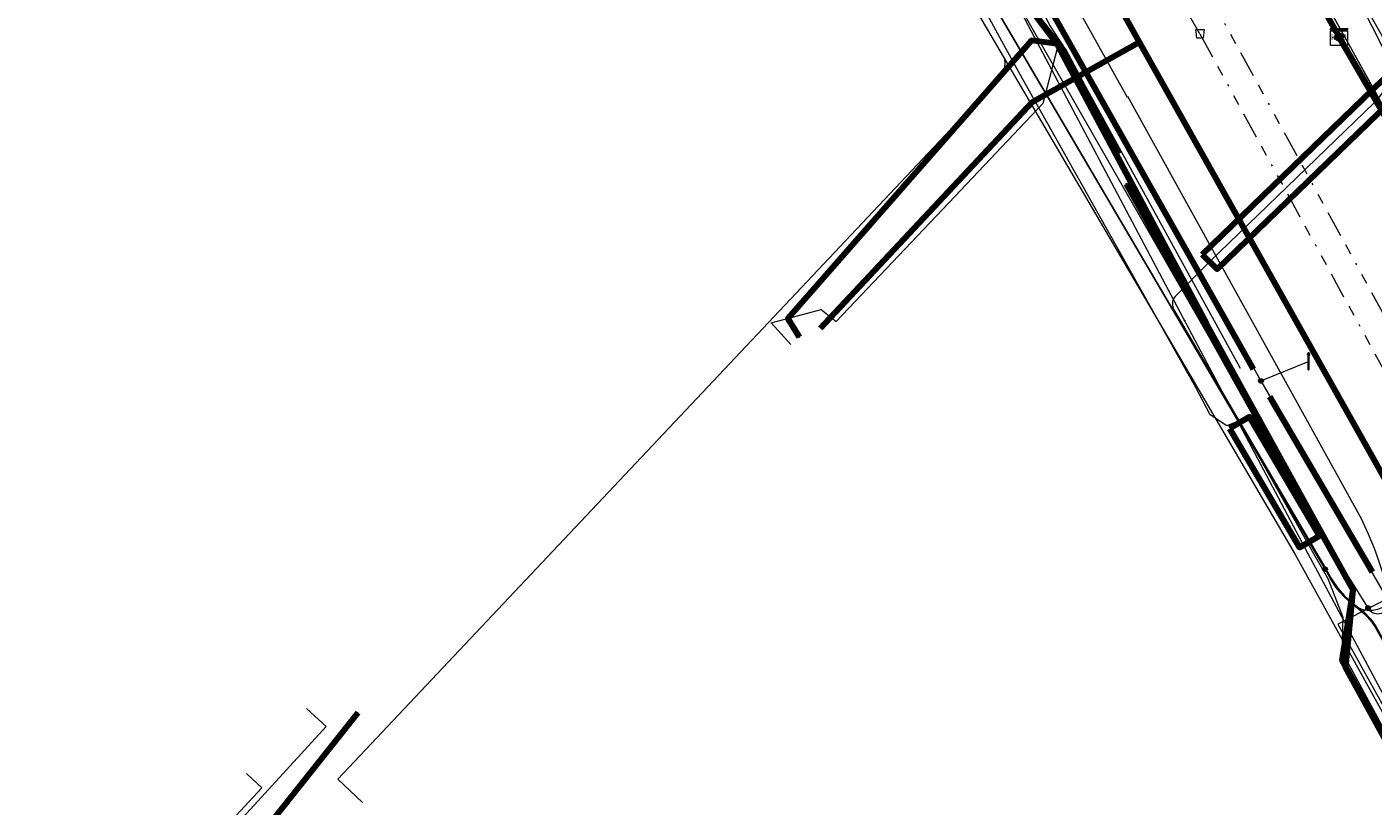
# Model space of a CAD drawing. Header units: metres. Extents: x 153756 to 154348, y 463867 to 464433.
# Tile 60 of 76: x 153948 to 154012, y 464134 to 464171. Entities that reach past the tile are written whole.
import ezdxf
from ezdxf.enums import TextEntityAlignment as Align
from ezdxf.lldxf.tags import DXFTag

# ---------------------------------------------------------------- set-up
doc = ezdxf.new("R2010")
doc.units = ezdxf.units.M
doc.header["$LTSCALE"] = 0.5
doc.linetypes.add('RI-OVERIG-SO', pattern=[17, 5, -2, 2, -2, 0, -2, 2, -2])
doc.layers.get('0').update_dxf_attribs({"linetype": 'CONTINUOUS'})
for name, color, linetype, lineweight in [('B-PV-KL-DATA_COAXKABEL_10_ZIGGO BV-G', 90, 'KL-DATA-SO', 18), ('B-PV-KL-DATA_COAXKABEL_17_ZIGGO BV-G', 90, 'KL-DATA-SO', 18), ('B-PV-KL-DATA_COAXKABEL_7_ZIGGO BV-G', 90, 'KL-DATA-SO', 18), ('B-PV-KL-DATA_DELTA FIBER NETWERK BV-G', 90, 'KL-DATA-SO', 18), ('B-PV-KL-DATA_HULPSTUK_KPN BV-S', 90, 'CONTINUOUS', 25), ('B-PV-KL-DATA_HULPSTUK_ZIGGO BV-S', 90, 'CONTINUOUS', 25), ('B-PV-KL-DATA_KABELBED_KPN BV-G', 90, 'CONTINUOUS', 100), ('B-PV-KL-DATA_KABELBED_ZIGGO BV-G', 90, 'CONTINUOUS', 100), ('B-PV-KL-DATA_MANTELBUIS_POLYVINYLCHLORIDE PVC_100_KPN BV-G', 90, 'CONTINUOUS', 100), ('B-PV-KL-DATA_MANTELBUIS_ZIGGO BV-G', 90, 'CONTINUOUS', 100), ('B-PV-KL-DATA_REGGEFIBER OPERATOR BV-G', 90, 'KL-DATA-SO', 18), ('B-PV-KL-DATA_STEDIN NETBEHEER BV-G', 90, 'KL-DATA-SO', 18), ('B-PV-KL-ET_LS_230 V_GEMEENTE AMERSFOORT-G', 190, 'KL-LS-SO', 18), ('B-PV-KL-ET_LS_400 V_STEDIN NETBEHEER BV-G', 190, 'KL-LS-SO', 18), ('B-PV-KL-ET_LS_GEMEENTE AMERSFOORT-S', 190, 'CONTINUOUS', 25), ('B-PV-KL-ET_LS_HULPSTUK_GEMEENTE AMERSFOORT-S', 190, 'CONTINUOUS', 25), ('B-PV-KL-ET_LS_HULPSTUK_STEDIN NETBEHEER BV-S', 190, 'CONTINUOUS', 25), ('B-PV-KL-ET_LS_MANTELBUIS_110_GEMEENTE AMERSFOORT-G', 190, 'CONTINUOUS', 100), ('B-PV-KL-ET_LS_MANTELBUIS_POLYVINYLCHLORIDE PVC_125_STEDIN NETBEHEER BV-G', 190, 'CONTINUOUS', 100), ('B-PV-KL-ET_MS_10 KV_STEDIN NETBEHEER BV-G', 130, 'KL-MS-SO', 18), ('B-PV-KL-ET_MS_HULPSTUK_STEDIN NETBEHEER BV-S', 130, 'CONTINUOUS', 25), ('B-PV-KL-ET_MS_MANTELBUIS_POLYVINYLCHLORIDE PVC_125_STEDIN NETBEHEER BV-G', 130, 'CONTINUOUS', 100), ('B-PV-KL-GAS_LD_KOPER_42_STEDIN NETBEHEER BV-G', 50, 'KL-GAS_LD-SO', 18), ('B-PV-KL-GAS_LD_POLYETHYLEEN PE_40_STEDIN NETBEHEER BV-G', 50, 'KL-GAS_LD-SO', 18), ('B-PV-KL-GAS_LD_POLYVINYLCHLORIDE PVC_110_STEDIN NETBEHEER BV-G', 50, 'KL-GAS_LD-SO', 18), ('B-PV-KL-GAS_LD_POLYVINYLCHLORIDE PVC_160_STEDIN NETBEHEER BV-G', 50, 'KL-GAS_LD-SO', 18), ('B-PV-KL-WATER_100_VITENS-G', 170, 'KL-WATER-SO', 18), ('B-PV-KL-WATER_35_VITENS-G', 170, 'KL-WATER-SO', 18), ('B-PV-KL-WATER_HULPSTUK_VITENS-S', 170, 'CONTINUOUS', 25), ('B-PV-RI-VRIJVERVAL_BETON_300_GEMEENTE AMERSFOORT-G', 210, 'RI-OVERIG-SO', 18), ('B-PV-RI-VRIJVERVAL_BETON_700_GEMEENTE AMERSFOORT-G', 210, 'RI-OVERIG-SO', 18), ('B-PV-RI-VRIJVERVAL_HULPSTUK_GEMEENTE AMERSFOORT-S', 210, 'CONTINUOUS', 25)]:
    doc.layers.add(name, color=color, linetype=linetype, lineweight=lineweight)
doc.styles.add('NLCS-ISO', font='txt')
tags = doc.linetypes.add('KL-DATA-SO', pattern='A,4,-1,[101,NLCS.SHX,S=0.5,R=0,X=0,Y=0],-1,4,-1,["D",Standard,S=1,R=0,X=-0.25,Y=-0.5],-1.5', length=12.5).pattern_tags.tags
tags[18] = DXFTag(74, 10)
tags = doc.linetypes.add('KL-GAS_LD-SO', pattern='A,4,-1,[69,NLCS.SHX,S=0.5,R=0,X=0,Y=0],-1,4,-1,["L",Standard,S=1,R=0,X=0.25,Y=-0.5],-2', length=13).pattern_tags.tags
tags[18] = DXFTag(74, 10)
tags = doc.linetypes.add('KL-LS-SO', pattern='A,4,-1,[103,NLCS.SHX,S=0.75,R=0,X=0,Y=0],-1,4,-1,["L",Standard,S=1,R=0,X=0,Y=-0.5],-2', length=13).pattern_tags.tags
tags[18] = DXFTag(74, 10)
tags = doc.linetypes.add('KL-MS-SO', pattern='A,4,-1,[103,NLCS.SHX,S=0.75,R=0,X=0,Y=0],-1,4,-1,["M",Standard,S=1,R=0,X=0,Y=-0.5],-2', length=13).pattern_tags.tags
tags[18] = DXFTag(74, 10)
doc.linetypes.add('KL-WATER-SO', pattern='A,7,-0.5,[168,NLCS.SHX,S=0.75,R=0,X=0.75,Y=0],-2', length=9.5)

# ---------------------------------------------------------------- blocks, each defined once
blk = doc.blocks.new('SKL-WTB_HULP_MOF-SO')
at = {"linetype": 'ByBlock', "lineweight": 18}
h = blk.add_hatch(color=0, dxfattribs=at)
h.dxf.hatch_style = 1
h.paths.add_polyline_path([(-0.5625, 0, 1), (0.5625, 0, 1)])
at = {"color": 0, "linetype": 'ByBlock', "lineweight": 18}
blk.add_circle((0, 0), 0.5625, dxfattribs=at)
at = {"color": 0, "linetype": 'ByBlock', "lineweight": 18, "style": 'NLCS-ISO', "flags": 1}
for tag, p in [('TYPE', (1.5, 0)), ('OMSCHRIJVING', (1.5, -3)), ('LABEL', (1.5, -1.5))]:
    blk.add_attdef(tag, p, '', height=1, dxfattribs=at)
blk = doc.blocks.new('SKL-WTB_HULP_OVERLENGTE-SO')
at = {"color": 0, "linetype": 'ByBlock', "lineweight": 18}
for centre, radius in [((0, 0), 1), ((-0.42, 0), 0.417), ((0.42, 0), 0.417)]:
    blk.add_circle(centre, radius, dxfattribs=at)
at = {"color": 0, "linetype": 'ByBlock', "lineweight": 18, "style": 'NLCS-ISO', "flags": 1}
for tag, p in [('TYPE', (1.5, 0)), ('OMSCHRIJVING', (1.5, -3)), ('LABEL', (1.5, -1.5))]:
    blk.add_attdef(tag, p, '', height=1, dxfattribs=at)
blk = doc.blocks.new('SKL-WTB_HULP_KAST-SO')
at = {"color": 0, "linetype": 'ByBlock', "lineweight": 18}
for points in [[(-2, 2), (2, 2), (2, 1.68), (-2, 1.68)], [(-2, 1.52), (2, 1.52), (2, -2), (-2, -2)]]:
    blk.add_lwpolyline(points, close=True, dxfattribs=at)
at = {"color": 0, "linetype": 'ByBlock', "lineweight": 18, "style": 'NLCS-ISO'}
blk.add_text('kast', height=1.5, dxfattribs=at).set_placement((0, 0), align=Align.MIDDLE_CENTER)
at = {"color": 0, "linetype": 'ByBlock', "lineweight": 18, "style": 'NLCS-ISO', "flags": 1}
for tag, p in [('TYPE', (2.5, 0)), ('OMSCHRIJVING', (2.5, -3)), ('LABEL', (2.5, -1.5))]:
    blk.add_attdef(tag, p, '', height=1, dxfattribs=at)
blk = doc.blocks.new('SKL-WTB_HULP_OVERIG-SO')
at = {"color": 0, "linetype": 'ByBlock', "lineweight": 18}
for points in [[(-0.14, 0.14), (0.14, -0.14)], [(0.14, 0.14), (-0.14, -0.14)]]:
    blk.add_lwpolyline(points, dxfattribs=at)
at = {"color": 0, "linetype": 'ByBlock', "lineweight": 18, "style": 'NLCS-ISO', "flags": 1}
for tag, p in [('TYPE', (1.5, 0)), ('OMSCHRIJVING', (1.5, -3)), ('LABEL', (1.5, -1.5))]:
    blk.add_attdef(tag, p, '', height=1, dxfattribs=at)
blk = doc.blocks.new('SRI-HULP_AFVOER_OPVANG-SO')
at = {"color": 0, "linetype": 'ByBlock', "lineweight": 18}
blk.add_lwpolyline([(-0.75, -1), (-1, 1), (1, 1), (0.75, -1)], close=True, dxfattribs=at)
at = {"color": 0, "linetype": 'ByBlock', "lineweight": 18, "style": 'NLCS-ISO', "flags": 1}
for tag, p in [('TYPE', (1.5, 0)), ('OMSCHRIJVING', (1.5, -3)), ('LABEL', (1.5, -1.5))]:
    blk.add_attdef(tag, p, '', height=1, dxfattribs=at)
blk = doc.blocks.new('SKL-ET_LS_MAST-SO')
for p, q in [((-0.05, 2.07), (0.05, 2.07)), ((-0.05, -2), (0.05, -2))]:
    blk.add_line(p, q)
for points in [[(-0.18, 1.76), (-0.22, 1.76), (-0.22, 1.84), (-0.18, 1.84), (-0.18, 1.79)], [(-0.18, 1.49), (-0.22, 1.49), (-0.22, 1.57), (-0.18, 1.57), (-0.18, 1.52)], [(-0.18, 1.79), (-0.05, 1.79)], [(-0.18, 1.76), (-0.05, 1.76)], [(-0.18, 1.52), (-0.05, 1.52)], [(-0.18, 1.49), (-0.05, 1.49)], [(-0.05, -2), (-0.05, 2.07)], [(0.05, -2), (0.05, 2.07)], [(0.18, 1.92), (0.05, 1.92)], [(0.18, 1.89), (0.05, 1.89)], [(0.18, 1.66), (0.05, 1.66)], [(0.18, 1.63), (0.05, 1.63)], [(0.18, 1.39), (0.05, 1.39)], [(0.18, 1.36), (0.05, 1.36)], [(0.18, 1.89), (0.22, 1.89), (0.22, 1.97), (0.18, 1.97), (0.18, 1.92)], [(0.18, 1.63), (0.22, 1.63), (0.22, 1.71), (0.18, 1.71), (0.18, 1.66)], [(0.18, 1.36), (0.22, 1.36), (0.22, 1.44), (0.18, 1.44), (0.18, 1.39)]]:
    blk.add_lwpolyline(points)

msp = doc.modelspace()

# ---------------------------------------------------------------- linework, layer by layer
at = {"layer": 'B-PV-KL-DATA_COAXKABEL_10_ZIGGO BV-G', "ltscale": 0.5, "flags": 128}
for points in [[(153996.169, 464179.113), (153996.284, 464179.178), (153995.818, 464180.062), (154003.11, 464184.166), (154010.517, 464171.007), (154024.259, 464147.291), (154042.286, 464114.644), (154031.768, 464103.093), (154031.049, 464102.333), (154030.66, 464102.701)], [(153996.169, 464179.113), (153996.284, 464179.178), (153995.818, 464180.062), (154003.11, 464184.166), (154010.517, 464171.007), (154024.259, 464147.291), (154042.286, 464114.644)], [(153996.169, 464179.113), (153996.284, 464179.178), (153995.818, 464180.062), (154003.11, 464184.166), (154010.517, 464171.007), (154024.259, 464147.291), (154030.182, 464136.563), (154032.078, 464137.626)]]:
    msp.add_lwpolyline(points, dxfattribs=at)
at = {"layer": 'B-PV-KL-DATA_COAXKABEL_17_ZIGGO BV-G', "ltscale": 0.5, "flags": 128}
msp.add_lwpolyline([(153996.169, 464179.113), (153996.284, 464179.178), (153995.818, 464180.062), (154003.11, 464184.166), (154010.517, 464171.007), (154024.259, 464147.291), (154042.286, 464114.644), (154031.768, 464103.093), (154029.255, 464100.436), (154024.862, 464096.061), (154021.132, 464092.256), (154019.243, 464090.452), (154017.896, 464089.254), (154013.459, 464085.36), (154012.495, 464084.609), (154006.595, 464085.799), (154007.067, 464087.691), (154001.209, 464089.229), (153997.871, 464091.53), (153994.672, 464091.229), (153992.569, 464091.933), (153986.672, 464094.35), (153980.947, 464097.152), (153975.24, 464100.432), (153975.243, 464100.437), (153970.997, 464103.061), (153949.379, 464115.44), (153944.741, 464118.386), (153943.613, 464117.547), (153925.715, 464128.913), (153917.148, 464111.993), (153918.348, 464110.648), (153918.716, 464110.414), (153919.49, 464111.614), (153919.76, 464112.039)], dxfattribs=at)
at = {"layer": 'B-PV-KL-DATA_COAXKABEL_7_ZIGGO BV-G', "ltscale": 0.5, "flags": 128}
for points in [[(153985.783, 464157.115), (153995.886, 464167.92), (154000.981, 464170.765), (153996.284, 464179.178), (153996.169, 464179.113)], [(153996.169, 464179.113), (153996.284, 464179.178), (154000.981, 464170.765), (154017.982, 464140.499), (154019.068, 464138.367), (154013.427, 464135.237)]]:
    msp.add_lwpolyline(points, dxfattribs=at)
at = {"layer": 'B-PV-KL-DATA_DELTA FIBER NETWERK BV-G', "ltscale": 0.5, "flags": 128}
for points in [[(154005.961, 464152.28), (154005.748, 464152.69), (154005.165, 464152.448), (154004.372, 464152.976), (154003.682, 464154.269), (153995.327, 464169.189), (153994.526, 464170.629), (153993.455, 464172.587), (153983.945, 464190.889), (153981.017, 464196.301), (153974.334, 464208.82), (153973.696, 464209.786), (153964.34, 464226.42), (153962.655, 464229.269), (153955.725, 464242.3), (153953.914, 464246.482), (153951.135, 464251.703), (153949.95, 464254.071)], [(154009.125, 464146.674), (154005.961, 464152.28)], [(154010, 464145.142), (154009.125, 464146.674)], [(153994.023, 464089.626), (153998.734, 464086.624), (153999.29, 464086.284), (154000.309, 464086.13), (154011.008, 464083.709), (154012.039, 464083.823), (154013.773, 464084.22), (154018.657, 464088.713), (154020.595, 464090.665), (154025.14, 464095.368), (154025.868, 464095.638), (154034.432, 464104.95), (154033.639, 464105.745), (154030.657, 464108.259), (154025.983, 464116.476), (154021.932, 464124.335), (154019.333, 464126.007), (154017.885, 464128.622), (154015.242, 464133.475), (154013.001, 464137.331), (154010.671, 464141.665), (154010.714, 464143.296), (154010, 464145.142)]]:
    msp.add_lwpolyline(points, dxfattribs=at)
at = {"layer": 'B-PV-KL-DATA_KABELBED_KPN BV-G', "ltscale": 0.5, "flags": 128}
for points in [[(153994.567, 464173.889), (153995.827, 464172.309), (153997.125, 464170.681), (153997.369, 464170.375), (153999.998, 464165.424)], [(154015.654, 464132.14), (154010.833, 464140.93), (154010.834, 464140.94), (154011.186, 464144.606), (154011.187, 464144.62), (154011.188, 464144.627), (154009.834, 464147.068), (154004.186, 464157.314), (154000.106, 464164.985), (153997.124, 464170.595), (153997.052, 464170.69), (153995.827, 464172.309)], [(153997.125, 464170.681), (153997.052, 464170.69), (153995.841, 464170.843), (153984.214, 464157.567), (153984.756, 464156.697)], [(153997.124, 464170.595), (154000.106, 464164.985), (154004.186, 464157.314)], [(153997.29, 464170.473), (153997.369, 464170.375), (153999.551, 464166.27)], [(154004.153, 464157.227), (154000.372, 464164.005)], [(154028.146, 464109.832), (154026.777, 464112.323), (154024.976, 464115.556), (154015.719, 464132.172), (154010.834, 464140.94), (154010.661, 464141.25), (154011.186, 464144.606), (154011.188, 464144.619), (154011.187, 464144.62), (154010.12, 464146.534), (154005.899, 464154.099), (154000.372, 464164.005)], [(154005.899, 464154.099), (154010.12, 464146.534)], [(153963.697, 464138.739), (153956.942, 464130.234)]]:
    msp.add_lwpolyline(points, dxfattribs=at)
at = {"layer": 'B-PV-KL-DATA_KABELBED_ZIGGO BV-G', "ltscale": 0.5, "flags": 128}
for points in [[(153996.284, 464179.178), (154000.981, 464170.765)], [(154008.343, 464174.869), (154010.517, 464171.007)], [(153985.783, 464157.115), (153995.886, 464167.92), (154000.981, 464170.765)], [(154000.981, 464170.765), (154017.982, 464140.499), (154019.068, 464138.367), (154013.427, 464135.237)], [(154010.517, 464171.007), (154024.259, 464147.291)]]:
    msp.add_lwpolyline(points, dxfattribs=at)
at = {"layer": 'B-PV-KL-DATA_MANTELBUIS_POLYVINYLCHLORIDE PVC_100_KPN BV-G', "ltscale": 0.5, "flags": 128}
for points in [[(153997.124, 464170.595), (154000.106, 464164.985), (154004.186, 464157.314)], [(153997.29, 464170.473), (153997.369, 464170.375), (153999.551, 464166.27)], [(154004.153, 464157.227), (154000.372, 464164.005)]]:
    msp.add_lwpolyline(points, dxfattribs=at)
at = {"layer": 'B-PV-KL-DATA_MANTELBUIS_ZIGGO BV-G', "ltscale": 0.5, "flags": 128}
msp.add_lwpolyline([(154024.259, 464147.291), (154010.517, 464171.007)], dxfattribs=at)
at = {"layer": 'B-PV-KL-DATA_REGGEFIBER OPERATOR BV-G', "ltscale": 0.5, "flags": 128}
for points in [[(153993.408, 464177.686), (153995.585, 464173.832), (153996.707, 464171.577), (153997.182, 464170.841)], [(153984.361, 464156.326), (153983.419, 464157.358), (153985.816, 464157.998), (153986.531, 464157.427), (153991.893, 464163.085), (153996.408, 464167.849), (153997.182, 464170.841)], [(153997.182, 464170.841), (153997.361, 464170.595), (154005.799, 464155.197)]]:
    msp.add_lwpolyline(points, dxfattribs=at)
at = {"layer": 'B-PV-KL-DATA_STEDIN NETBEHEER BV-G', "ltscale": 0.5, "flags": 128}
for points in [[(153948.878, 464252.915), (153950.506, 464250), (153958.79, 464234.659), (153993.553, 464173.38), (154009.848, 464145.603), (154010.107, 464145.121), (154010.257, 464144.891), (154010.42, 464144.671), (154010.743, 464144.302), (154011.159, 464143.925), (154011.374, 464143.786), (154011.612, 464143.689), (154011.864, 464143.642), (154012.12, 464143.644), (154012.371, 464143.697), (154012.606, 464143.798), (154013.967, 464144.548)], [(154004.836, 464209.577), (154003.966, 464208.462), (154002.707, 464207.59), (154000, 464204.855), (153995.931, 464200.633), (154000, 464193.481), (154010.321, 464175.063), (154019.165, 464157.43), (154025.223, 464146.484), (154025.286, 464146.347), (154025.328, 464146.203), (154025.347, 464146.054), (154025.344, 464145.905), (154025.267, 464145.509), (154025.264, 464145.362), (154025.282, 464145.217), (154025.321, 464145.075), (154025.379, 464144.94), (154032.962, 464130.727), (154044.484, 464110.314), (154058.516, 464083.616), (154060.78, 464079.19)], [(154000, 464190.447), (154025.082, 464145.283), (154032.874, 464130.679), (154042.89, 464112.933)]]:
    msp.add_lwpolyline(points, dxfattribs=at)
at = {"layer": 'B-PV-KL-ET_LS_230 V_GEMEENTE AMERSFOORT-G', "ltscale": 0.5, "flags": 128}
for points in [[(153952.773, 464251.161), (153954.314, 464248.094), (153956.996, 464241.639), (153960.519, 464236.55), (153967.104, 464226.537), (153974.069, 464212.527), (153988.96, 464186.147), (153991.542, 464181.654), (154006.793, 464154.593), (154012.818, 464144.185), (154010.456, 464142.979), (154020.404, 464125.066), (154024.947, 464127.523), (154025.247, 464126.967)], [(154006.793, 464154.593), (154009.055, 464155.524)]]:
    msp.add_lwpolyline(points, dxfattribs=at)
at = {"layer": 'B-PV-KL-ET_LS_400 V_STEDIN NETBEHEER BV-G', "ltscale": 0.5, "flags": 128}
for points in [[(153969.916, 464223.532), (153969.993, 464223.382), (153970.021, 464223.262), (153970.027, 464223.14), (153970.011, 464223.018), (153969.888, 464222.559), (153981.952, 464201.005), (153992.733, 464181.916), (154000.411, 464168.141), (154000.42, 464168.177), (154011.568, 464148.024), (154011.894, 464147.321), (154012.188, 464146.604), (154012.404, 464146.018), (154012.824, 464144.738), (154012.972, 464144.364), (154013.171, 464143.927)], [(154011.902, 464143.756), (154009.829, 464147.079), (153994.313, 464174.175), (153988.088, 464186.123), (153983.829, 464193.705)], [(154011.902, 464143.756), (154011.993, 464143.631), (154012.068, 464143.566), (154012.153, 464143.517), (154012.345, 464143.474), (154012.538, 464143.507), (154013.051, 464143.698), (154013.224, 464143.688), (154013.34, 464143.634), (154013.405, 464143.579), (154014.102, 464142.338)]]:
    msp.add_lwpolyline(points, dxfattribs=at)
at = {"layer": 'B-PV-KL-ET_LS_MANTELBUIS_110_GEMEENTE AMERSFOORT-G', "ltscale": 0.5, "flags": 128}
for points in [[(153996.756, 464172.309), (154006.423, 464155.144)], [(154007.204, 464153.845), (154012.097, 464145.474)]]:
    msp.add_lwpolyline(points, dxfattribs=at)
at = {"layer": 'B-PV-KL-ET_LS_MANTELBUIS_POLYVINYLCHLORIDE PVC_125_STEDIN NETBEHEER BV-G', "ltscale": 0.5, "flags": 128}
for points in [[(154003.987, 464160.622), (154004.697, 464159.918), (154013.333, 464168.28), (154012.623, 464168.984), (154003.987, 464160.622)], [(154005.297, 464152.326), (154008.636, 464146.633), (154009.584, 464147.189), (154006.245, 464152.882), (154005.297, 464152.326)]]:
    msp.add_lwpolyline(points, dxfattribs=at)
at = {"layer": 'B-PV-KL-ET_MS_10 KV_STEDIN NETBEHEER BV-G', "ltscale": 0.5, "flags": 128}
for points in [[(154009.848, 464145.603), (153993.553, 464173.38), (153958.79, 464234.659), (153950.506, 464250), (153948.878, 464252.915)], [(154003.966, 464208.462), (154002.707, 464207.59), (153994.584, 464199.966), (154000, 464190.447), (154025.132, 464145.19), (154032.874, 464130.679), (154039.852, 464118.315)], [(154010.321, 464175.063), (154012.651, 464170.907), (154012.805, 464170.578), (154012.91, 464170.23), (154012.964, 464169.871), (154012.964, 464169.507), (154012.912, 464169.148), (154012.833, 464168.866), (154012.721, 464168.596), (154012.579, 464168.341), (154012.407, 464168.104), (154012.209, 464167.888), (154004.341, 464160.27), (154002.701, 464158.619), (154002.643, 464158.548), (154002.569, 464158.376), (154002.564, 464158.19), (154002.626, 464158.014), (154009.894, 464145.626), (154010.15, 464145.147), (154010.459, 464144.702), (154010.779, 464144.337), (154011.09, 464144.045), (154011.691, 464143.576), (154012.04, 464143.214), (154012.291, 464142.854), (154012.932, 464141.692)], [(154009.848, 464145.603), (154010.107, 464145.121), (154010.257, 464144.891), (154010.596, 464144.46), (154011.058, 464144.007), (154011.531, 464143.644), (154011.779, 464143.426), (154012.067, 464143.097), (154012.248, 464142.829), (154012.888, 464141.668)]]:
    msp.add_lwpolyline(points, dxfattribs=at)
at = {"layer": 'B-PV-KL-ET_MS_MANTELBUIS_POLYVINYLCHLORIDE PVC_125_STEDIN NETBEHEER BV-G', "ltscale": 0.5, "flags": 128}
for points in [[(154003.987, 464160.622), (154004.697, 464159.918), (154013.333, 464168.28), (154012.623, 464168.984), (154003.987, 464160.622)], [(154005.297, 464152.326), (154008.636, 464146.633), (154009.584, 464147.189), (154006.245, 464152.882), (154005.297, 464152.326)]]:
    msp.add_lwpolyline(points, dxfattribs=at)
at = {"layer": 'B-PV-KL-GAS_LD_KOPER_42_STEDIN NETBEHEER BV-G', "ltscale": 0.5, "flags": 128}
msp.add_lwpolyline([(153951.593, 464121.008), (153948.413, 464123.044), (153962.191, 464138.097), (153961.257, 464138.953)], dxfattribs=at)
at = {"layer": 'B-PV-KL-GAS_LD_POLYETHYLEEN PE_40_STEDIN NETBEHEER BV-G', "ltscale": 0.5, "flags": 128}
msp.add_lwpolyline([(153963.921, 464134.464), (153962.749, 464135.58), (153994.351, 464169.108), (153994.451, 464169.253), (153994.525, 464169.411), (153994.571, 464169.58), (153994.588, 464169.754), (153994.574, 464169.928)], dxfattribs=at)
at = {"layer": 'B-PV-KL-GAS_LD_POLYVINYLCHLORIDE PVC_110_STEDIN NETBEHEER BV-G', "ltscale": 0.5, "flags": 128}
msp.add_lwpolyline([(153950.233, 464254.377), (153951.427, 464252.095), (153952.485, 464250), (153955.449, 464244.96), (153954.996, 464242.418), (153954.891, 464241.562), (153961.983, 464228.632), (153969.196, 464216.092), (153972.45, 464209.402), (153986.635, 464183.851), (153992.931, 464172.73), (153999.119, 464162.178)], dxfattribs=at)
at = {"layer": 'B-PV-KL-GAS_LD_POLYVINYLCHLORIDE PVC_160_STEDIN NETBEHEER BV-G', "ltscale": 0.5, "flags": 128}
msp.add_lwpolyline([(153999.119, 464162.178), (154008.43, 464146.302), (154034.552, 464099.029), (154047.958, 464057.445), (154053.324, 464052.717)], dxfattribs=at)
at = {"layer": 'B-PV-KL-WATER_100_VITENS-G', "ltscale": 0.5, "flags": 128}
msp.add_lwpolyline([(153969.459, 464219.133), (153973.267, 464212.623), (153985.432, 464190.952), (154008.757, 464146.855), (154012.747, 464139.378)], dxfattribs=at)
at = {"layer": 'B-PV-KL-WATER_35_VITENS-G', "ltscale": 0.5, "flags": 128}
msp.add_lwpolyline([(153933.765, 464106.281), (153949.263, 464124.533), (153959.117, 464135.171), (153958.383, 464135.85)], dxfattribs=at)
at = {"layer": 'B-PV-RI-VRIJVERVAL_BETON_300_GEMEENTE AMERSFOORT-G', "ltscale": 0.5, "flags": 128}
for points in [[(154003.88, 464171.16), (153968.6, 464233.2)], [(154003.88, 464171.16), (154032.92, 464118.02)]]:
    msp.add_lwpolyline(points, dxfattribs=at)
at = {"layer": 'B-PV-RI-VRIJVERVAL_BETON_700_GEMEENTE AMERSFOORT-G', "ltscale": 0.5, "flags": 128}
msp.add_lwpolyline([(153976.6, 464223.7), (154015.22, 464153.06)], dxfattribs=at)

# ---------------------------------------------------------------- block references
at = {"layer": 'B-PV-KL-DATA_HULPSTUK_KPN BV-S', "xscale": 0.2, "yscale": 0.2, "zscale": 0.2}
for name, p in [('SKL-WTB_HULP_MOF-SO', (153997.125, 464170.681)), ('SKL-WTB_HULP_OVERIG-SO', (153997.125, 464170.681)), ('SKL-WTB_HULP_OVERIG-SO', (153999.998, 464165.424)), ('SKL-WTB_HULP_OVERIG-SO', (154000.372, 464164.005)), ('SKL-WTB_HULP_OVERIG-SO', (153984.756, 464156.697)), ('SKL-WTB_HULP_MOF-SO', (154005.899, 464154.099)), ('SKL-WTB_HULP_OVERIG-SO', (154005.899, 464154.099)), ('SKL-WTB_HULP_MOF-SO', (154010.12, 464146.534)), ('SKL-WTB_HULP_OVERIG-SO', (154010.12, 464146.534)), ('SKL-WTB_HULP_MOF-SO', (154010.791, 464145.331)), ('SKL-WTB_HULP_MOF-SO', (154011.157, 464144.419)), ('SKL-WTB_HULP_MOF-SO', (154010.704, 464141.526)), ('SKL-WTB_HULP_MOF-SO', (154010.839, 464140.931)), ('SKL-WTB_HULP_OVERIG-SO', (153963.697, 464138.739))]:
    msp.add_blockref(name, p, dxfattribs=at)
at = {"layer": 'B-PV-KL-DATA_HULPSTUK_ZIGGO BV-S', "xscale": 0.2, "yscale": 0.2, "zscale": 0.2}
for name in ['SKL-WTB_HULP_KAST-SO', 'SKL-WTB_HULP_OVERLENGTE-SO']:
    msp.add_blockref(name, (154010.517, 464171.007), dxfattribs=at)
at = {"layer": 'B-PV-KL-ET_LS_GEMEENTE AMERSFOORT-S', "xscale": 0.2, "yscale": 0.2, "zscale": 0.2}
msp.add_blockref('SKL-ET_LS_MAST-SO', (154009.062, 464155.523), dxfattribs=at)
at = {"layer": 'B-PV-KL-ET_LS_HULPSTUK_GEMEENTE AMERSFOORT-S', "xscale": 0.2, "yscale": 0.2, "zscale": 0.2}
msp.add_blockref('SKL-WTB_HULP_MOF-SO', (154006.793, 464154.593), dxfattribs=at)
at = {"layer": 'B-PV-KL-ET_LS_HULPSTUK_STEDIN NETBEHEER BV-S', "xscale": 0.2, "yscale": 0.2, "zscale": 0.2}
msp.add_blockref('SKL-WTB_HULP_MOF-SO', (154011.902, 464143.756), dxfattribs=at)
at = {"layer": 'B-PV-KL-ET_MS_HULPSTUK_STEDIN NETBEHEER BV-S', "xscale": 0.2, "yscale": 0.2, "zscale": 0.2}
msp.add_blockref('SKL-WTB_HULP_MOF-SO', (154009.848, 464145.603), dxfattribs=at)
at = {"layer": 'B-PV-KL-WATER_HULPSTUK_VITENS-S', "xscale": 0.2, "yscale": 0.2, "zscale": 0.2}
msp.add_blockref('SKL-WTB_HULP_OVERIG-SO', (154003.138, 464157.478), dxfattribs=at)
at = {"layer": 'B-PV-RI-VRIJVERVAL_HULPSTUK_GEMEENTE AMERSFOORT-S', "xscale": 0.2, "yscale": 0.2, "zscale": 0.2}
msp.add_blockref('SRI-HULP_AFVOER_OPVANG-SO', (154003.88, 464171.16), dxfattribs=at)

doc.saveas('drawing.dxf')
